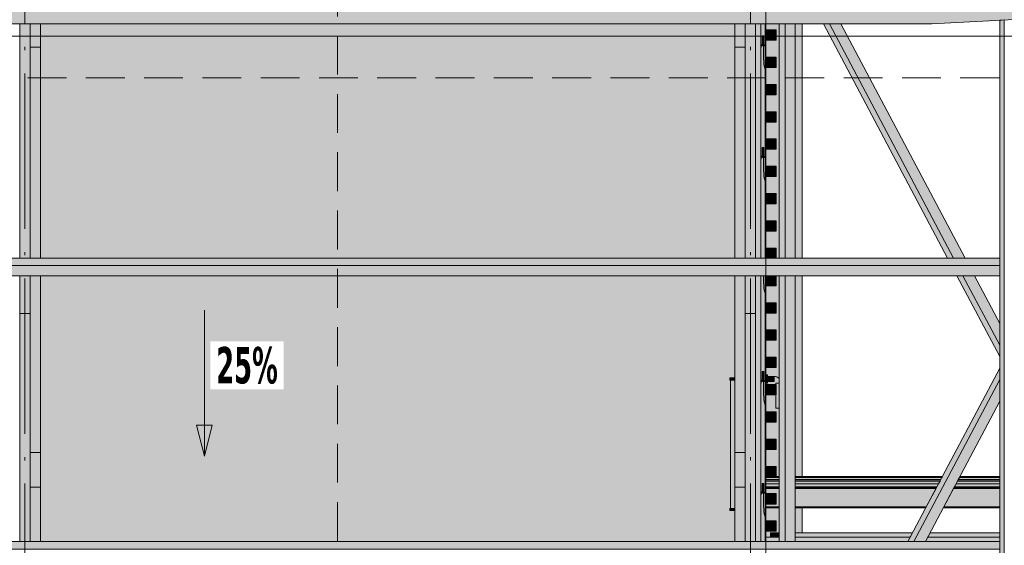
# Model space of a CAD drawing. Header units: millimetres. Extents: x 0 to 1517, y -116 to 725.
# Tile 109 of 256: x 1039 to 1103, y 54 to 88. Entities that reach past the tile are written whole.
import ezdxf

# ---------------------------------------------------------------- set-up
doc = ezdxf.new("R2010")
doc.units = ezdxf.units.MM
doc.linetypes.add('CADWORK_12', pattern=[3.75, 2.5, -1.25])
doc.linetypes.add('CADWORK_5', pattern=[13.2, 10, -1.5, 0.2, -1.5])
doc.layers.add('Ech.1_75', color=7, linetype='Continuous')
doc.styles.add('tahoma-b', font='txt', dxfattribs={"height": 1})

# ---------------------------------------------------------------- blocks, each defined once
blk = doc.blocks.new('cw-line-extremity2')
at = {"linetype": 'Continuous', "lineweight": 0}
blk.add_hatch(color=0, dxfattribs=at).paths.add_polyline_path([(0, 0), (2, 0.5), (2, -0.5)])
at = {"color": 0, "linetype": 'Continuous', "lineweight": -2}
for p, q in [((0, 0), (2, 0.5)), ((2, -0.5), (0, 0)), ((2, 0.5), (2, -0.5))]:
    blk.add_line(p, q, dxfattribs=at)

msp = doc.modelspace()

# ---------------------------------------------------------------- hatches: boundary and pattern name
at = {"layer": 'Ech.1_75', "linetype": 'Continuous', "lineweight": 5, "true_color": 0xf7e0b3, "transparency": 33554687}
for points in [[(981.404, 87.785), (1098.031, 87.785), (1103.364, 88.058), (1103.364, 89.153), (976.071, 89.153), (976.071, 88.058), (981.404, 87.785)], [(1102.404, -16.012), (1102.698, -16.012), (1102.698, 88.024), (1102.404, 88.009), (1102.404, -16.012)], [(1087.658, 54.735), (1088.221, 54.735), (1088.221, 55.019), (1087.658, 55.019), (1087.658, 54.735)], [(1096.795, 55.019), (1089.255, 55.019), (1089.255, 54.735), (1096.644, 54.735), (1096.795, 55.019)], [(1097.769, 54.735), (1102.404, 54.735), (1102.404, 55.019), (1097.92, 55.019), (1097.769, 54.735)]]:
    msp.add_hatch(color=254, dxfattribs=at).paths.add_polyline_path(points)
at = {"layer": 'Ech.1_75', "linetype": 'Continuous', "lineweight": 5, "true_color": 0xd4c4b3, "transparency": 33554687}
for points in [[(1039.364, 72.701), (1040.031, 72.701), (1040.031, 87.785), (1039.364, 87.785), (1039.364, 72.701)], [(1040.698, 87.785), (1040.031, 87.785), (1040.031, 86.269), (1040.698, 86.269), (1040.698, 87.785)], [(1086.031, 87.785), (1085.364, 87.785), (1085.364, 86.269), (1086.031, 86.269), (1086.031, 87.785)], [(1086.698, 87.785), (1086.031, 87.785), (1086.031, 72.701), (1086.698, 72.701), (1086.698, 87.785)], [(1087.031, 87.785), (1086.698, 87.785), (1086.698, 72.701), (1087.031, 72.701), (1087.031, 87.785)], [(1087.364, 87.785), (1087.324, 87.785), (1087.324, 72.701), (1087.364, 72.701), (1087.364, 87.785)], [(1086.698, 54.463), (1087.031, 54.463), (1087.031, 71.569), (1086.698, 71.569), (1086.698, 54.463)], [(1087.364, 71.569), (1087.324, 71.569), (1087.324, 54.463), (1087.364, 54.463), (1087.364, 71.569)], [(1039.364, 54.463), (1040.031, 54.463), (1040.031, 69.144), (1039.364, 69.144), (1039.364, 54.463)], [(1086.031, 54.463), (1086.698, 54.463), (1086.698, 69.144), (1086.031, 69.144), (1086.031, 54.463)], [(1040.698, 57.958), (1040.031, 57.958), (1040.031, 54.463), (1040.698, 54.463), (1040.698, 57.958)], [(1085.364, 54.463), (1086.031, 54.463), (1086.031, 57.958), (1085.364, 57.958), (1085.364, 54.463)]]:
    msp.add_hatch(color=9, dxfattribs=at).paths.add_polyline_path(points)
at = {"layer": 'Ech.1_75', "linetype": 'Continuous', "lineweight": 5, "true_color": 0xf3f3f3, "transparency": 33554687}
for points in [[(1040.698, 72.701), (1085.364, 72.701), (1085.364, 87.785), (1040.698, 87.785), (1040.698, 72.701)], [(1088.031, 72.701), (1088.221, 72.701), (1088.221, 87.785), (1087.364, 87.785), (1087.364, 87.388), (1088.031, 87.388), (1088.031, 86.722), (1087.364, 86.722), (1087.364, 85.633), (1088.031, 85.633), (1088.031, 84.966), (1087.364, 84.966), (1087.364, 83.877), (1088.031, 83.877), (1088.031, 83.211), (1087.364, 83.211), (1087.364, 82.122), (1088.031, 82.122), (1088.031, 81.455), (1087.364, 81.455), (1087.364, 80.366), (1088.031, 80.366), (1088.031, 79.7), (1087.364, 79.7), (1087.364, 78.611), (1088.031, 78.611), (1088.031, 77.944), (1087.364, 77.944), (1087.364, 76.855), (1088.031, 76.855), (1088.031, 76.188), (1087.364, 76.188), (1087.364, 75.1), (1088.031, 75.1), (1088.031, 74.433), (1087.364, 74.433), (1087.364, 73.344), (1088.031, 73.344), (1088.031, 72.701)], [(1089.698, 87.785), (1089.255, 87.785), (1089.255, 72.701), (1089.698, 72.701), (1089.698, 87.785)], [(1085.364, 56.455), (1085.046, 56.455), (1085.046, 56.588), (1085.079, 56.588), (1085.079, 64.855), (1085.046, 64.855), (1085.046, 64.988), (1085.364, 64.988), (1085.364, 71.569), (1040.698, 71.569), (1040.698, 54.463), (1085.364, 54.463), (1085.364, 56.455)], [(1087.364, 65.188), (1087.471, 65.188), (1087.471, 65.088), (1087.898, 65.088), (1087.898, 64.755), (1087.471, 64.755), (1087.471, 64.655), (1087.364, 64.655), (1087.364, 64.566), (1087.998, 64.566), (1087.998, 64.655), (1088.221, 64.655), (1088.221, 71.569), (1088.031, 71.569), (1088.031, 70.922), (1087.364, 70.922), (1087.364, 69.833), (1088.031, 69.833), (1088.031, 69.166), (1087.364, 69.166), (1087.364, 68.077), (1088.031, 68.077), (1088.031, 67.411), (1087.364, 67.411), (1087.364, 66.322), (1088.031, 66.322), (1088.031, 65.655), (1087.364, 65.655), (1087.364, 65.188)], [(1089.698, 71.569), (1089.255, 71.569), (1089.255, 58.655), (1089.698, 58.655), (1089.698, 71.569)], [(1088.031, 58.655), (1088.221, 58.655), (1088.221, 63.042), (1087.998, 63.042), (1087.998, 63.9), (1087.364, 63.9), (1087.364, 62.811), (1088.031, 62.811), (1088.031, 62.144), (1087.364, 62.144), (1087.364, 61.055), (1088.031, 61.055), (1088.031, 60.388), (1087.364, 60.388), (1087.364, 59.3), (1088.031, 59.3), (1088.031, 58.655)], [(1087.364, 54.735), (1087.658, 54.735), (1087.658, 55.019), (1088.221, 55.019), (1088.221, 56.628), (1087.364, 56.628), (1087.364, 55.788), (1088.031, 55.788), (1088.031, 55.122), (1087.364, 55.122), (1087.364, 54.735)], [(1089.698, 56.628), (1089.255, 56.628), (1089.255, 55.019), (1089.698, 55.019), (1089.698, 56.628)]]:
    msp.add_hatch(color=7, dxfattribs=at).paths.add_polyline_path(points)
at = {"layer": 'Ech.1_75', "linetype": 'Continuous', "lineweight": 5, "true_color": 0xeae1d7, "transparency": 33554687}
for points in [[(1087.131, 87.008), (1087.224, 87.008), (1087.224, 86.368), (1087.284, 86.368), (1087.324, 86.528), (1087.324, 87.785), (1087.031, 87.785), (1087.031, 86.528), (1087.071, 86.368), (1087.131, 86.368), (1087.131, 87.008)], [(1087.131, 79.808), (1087.224, 79.808), (1087.224, 79.168), (1087.284, 79.168), (1087.324, 79.328), (1087.324, 84.821), (1087.288, 84.918), (1087.259, 85.044), (1087.236, 85.192), (1087.222, 85.357), (1087.218, 85.507), (1087.218, 85.529), (1087.218, 86.955), (1087.138, 86.955), (1087.138, 86.368), (1087.071, 86.368), (1087.031, 86.208), (1087.031, 79.328), (1087.071, 79.168), (1087.131, 79.168), (1087.131, 79.808)], [(1087.138, 87.008), (1087.131, 87.008), (1087.131, 86.368), (1087.138, 86.368), (1087.138, 87.008)], [(1087.218, 87.008), (1087.138, 87.008), (1087.138, 86.955), (1087.218, 86.955), (1087.218, 87.008)], [(1087.284, 86.368), (1087.224, 86.368), (1087.224, 87.008), (1087.218, 87.008), (1087.218, 85.529), (1087.218, 85.507), (1087.222, 85.357), (1087.236, 85.192), (1087.259, 85.044), (1087.288, 84.918), (1087.324, 84.821), (1087.324, 86.528), (1087.284, 86.368)], [(1087.071, 86.368), (1087.031, 86.528), (1087.031, 86.208), (1087.071, 86.368)], [(1087.138, 79.808), (1087.131, 79.808), (1087.131, 79.168), (1087.138, 79.168), (1087.138, 79.808)], [(1087.218, 79.808), (1087.138, 79.808), (1087.138, 79.755), (1087.218, 79.755), (1087.218, 79.808)], [(1087.284, 79.168), (1087.224, 79.168), (1087.224, 79.808), (1087.218, 79.808), (1087.218, 78.329), (1087.218, 78.307), (1087.222, 78.157), (1087.236, 77.992), (1087.259, 77.844), (1087.288, 77.718), (1087.324, 77.621), (1087.324, 79.328), (1087.284, 79.168)], [(1087.031, 72.701), (1087.324, 72.701), (1087.324, 77.621), (1087.288, 77.718), (1087.259, 77.844), (1087.236, 77.992), (1087.222, 78.157), (1087.218, 78.307), (1087.218, 78.329), (1087.218, 79.755), (1087.138, 79.755), (1087.138, 79.168), (1087.071, 79.168), (1087.031, 79.008), (1087.031, 72.701)], [(1087.033, 79.322), (1087.031, 79.322), (1087.031, 79.008), (1087.071, 79.168), (1087.033, 79.322)], [(1087.131, 65.408), (1087.224, 65.408), (1087.224, 64.768), (1087.284, 64.768), (1087.324, 64.928), (1087.324, 70.421), (1087.288, 70.518), (1087.259, 70.644), (1087.236, 70.792), (1087.222, 70.957), (1087.218, 71.107), (1087.218, 71.129), (1087.218, 71.569), (1087.031, 71.569), (1087.031, 64.928), (1087.071, 64.768), (1087.131, 64.768), (1087.131, 65.408)], [(1087.324, 71.569), (1087.218, 71.569), (1087.218, 71.129), (1087.218, 71.107), (1087.222, 70.957), (1087.236, 70.792), (1087.259, 70.644), (1087.288, 70.518), (1087.324, 70.421), (1087.324, 71.569)], [(1087.131, 58.208), (1087.224, 58.208), (1087.224, 57.568), (1087.284, 57.568), (1087.324, 57.728), (1087.324, 63.221), (1087.288, 63.318), (1087.259, 63.444), (1087.236, 63.592), (1087.222, 63.757), (1087.218, 63.907), (1087.218, 63.929), (1087.218, 65.355), (1087.138, 65.355), (1087.138, 64.768), (1087.071, 64.768), (1087.031, 64.608), (1087.031, 57.728), (1087.071, 57.568), (1087.131, 57.568), (1087.131, 58.208)], [(1087.138, 65.408), (1087.131, 65.408), (1087.131, 64.768), (1087.138, 64.768), (1087.138, 65.408)], [(1087.218, 65.408), (1087.138, 65.408), (1087.138, 65.355), (1087.218, 65.355), (1087.218, 65.408)], [(1087.284, 64.768), (1087.224, 64.768), (1087.224, 65.408), (1087.218, 65.408), (1087.218, 63.929), (1087.218, 63.907), (1087.222, 63.757), (1087.236, 63.592), (1087.259, 63.444), (1087.288, 63.318), (1087.324, 63.221), (1087.324, 64.928), (1087.284, 64.768)], [(1087.071, 64.768), (1087.031, 64.928), (1087.031, 64.608), (1087.071, 64.768)], [(1087.031, 54.463), (1087.324, 54.463), (1087.324, 56.021), (1087.288, 56.118), (1087.259, 56.244), (1087.236, 56.392), (1087.222, 56.557), (1087.218, 56.707), (1087.218, 56.729), (1087.218, 58.155), (1087.138, 58.155), (1087.138, 57.568), (1087.071, 57.568), (1087.031, 57.408), (1087.031, 54.463)], [(1087.071, 57.568), (1087.031, 57.728), (1087.031, 57.408), (1087.071, 57.568)], [(1087.138, 58.208), (1087.131, 58.208), (1087.131, 57.568), (1087.138, 57.568), (1087.138, 58.208)], [(1087.218, 58.208), (1087.138, 58.208), (1087.138, 58.155), (1087.218, 58.155), (1087.218, 58.208)], [(1087.284, 57.568), (1087.224, 57.568), (1087.224, 58.208), (1087.218, 58.208), (1087.218, 56.729), (1087.218, 56.707), (1087.222, 56.557), (1087.236, 56.392), (1087.259, 56.244), (1087.288, 56.118), (1087.324, 56.021), (1087.324, 57.728), (1087.284, 57.568)]]:
    msp.add_hatch(color=254, dxfattribs=at).paths.add_polyline_path(points)
at = {"layer": 'Ech.1_75', "linetype": 'Continuous', "lineweight": 5, "true_color": 0xe0d1b3, "transparency": 33554687}
for points in [[(1088.608, 87.785), (1088.221, 87.785), (1088.221, 72.701), (1088.608, 72.701), (1088.608, 87.785)], [(1088.608, 72.701), (1089.255, 72.701), (1089.255, 87.785), (1088.608, 87.785), (1088.608, 72.701)], [(1102.404, 72.701), (976.364, 72.701), (976.364, 72.216), (1102.404, 72.216), (1102.404, 72.701)], [(1102.404, 72.216), (976.364, 72.216), (976.364, 71.569), (1102.404, 71.569), (1102.404, 72.216)], [(1088.608, 71.569), (1088.221, 71.569), (1088.221, 54.463), (1088.608, 54.463), (1088.608, 71.569)], [(1088.608, 54.463), (1089.255, 54.463), (1089.255, 71.569), (1088.608, 71.569), (1088.608, 54.463)], [(1088.221, 54.735), (1087.364, 54.735), (1087.364, 54.463), (1088.221, 54.463), (1088.221, 54.735)], [(1096.644, 54.735), (1089.255, 54.735), (1089.255, 54.463), (1096.5, 54.463), (1096.644, 54.735)], [(1102.404, 54.735), (1097.769, 54.735), (1097.625, 54.463), (1102.404, 54.463), (1102.404, 54.735)], [(1102.404, 54.463), (976.364, 54.463), (976.364, 53.977), (1102.404, 53.977), (1102.404, 54.463)]]:
    msp.add_hatch(color=254, dxfattribs=at).paths.add_polyline_path(points)
at = {"layer": 'Ech.1_75', "linetype": 'Continuous', "lineweight": 5, "true_color": 0xe0d9d1, "transparency": 33554687}
for points in [[(1099.049, 72.701), (1099.437, 72.701), (1091.45, 87.785), (1091.062, 87.785), (1099.049, 72.701)], [(1092.187, 87.785), (1091.45, 87.785), (1099.437, 72.701), (1100.173, 72.701), (1092.187, 87.785)], [(1040.698, 86.269), (1040.031, 86.269), (1040.031, 72.701), (1040.698, 72.701), (1040.698, 86.269)], [(1085.364, 72.701), (1086.031, 72.701), (1086.031, 86.269), (1085.364, 86.269), (1085.364, 72.701)], [(1040.698, 71.569), (1040.031, 71.569), (1040.031, 60.191), (1040.698, 60.191), (1040.698, 71.569)], [(1085.364, 60.191), (1086.031, 60.191), (1086.031, 71.569), (1085.364, 71.569), (1085.364, 60.191)], [(1100.036, 71.569), (1099.648, 71.569), (1102.404, 66.364), (1102.404, 67.096), (1100.036, 71.569)], [(1100.773, 71.569), (1100.036, 71.569), (1102.404, 67.096), (1102.404, 68.488), (1100.773, 71.569)], [(1096.5, 54.463), (1096.888, 54.463), (1102.404, 64.88), (1102.404, 65.613), (1096.5, 54.463)], [(1096.888, 54.463), (1097.625, 54.463), (1102.404, 63.489), (1102.404, 64.88), (1096.888, 54.463)], [(1040.031, 57.958), (1040.698, 57.958), (1040.698, 60.191), (1040.031, 60.191), (1040.031, 57.958)], [(1085.364, 57.958), (1086.031, 57.958), (1086.031, 60.191), (1085.364, 60.191), (1085.364, 57.958)]]:
    msp.add_hatch(color=254, dxfattribs=at).paths.add_polyline_path(points)
at = {"layer": 'Ech.1_75', "linetype": 'Continuous', "lineweight": 5, "true_color": 0xeaddd7, "transparency": 33554687}
for points in [[(1088.031, 87.388), (1087.364, 87.388), (1087.364, 86.722), (1088.031, 86.722), (1088.031, 87.388)], [(1088.031, 85.633), (1087.364, 85.633), (1087.364, 84.966), (1088.031, 84.966), (1088.031, 85.633)], [(1088.031, 83.877), (1087.364, 83.877), (1087.364, 83.211), (1088.031, 83.211), (1088.031, 83.877)], [(1088.031, 82.122), (1087.364, 82.122), (1087.364, 81.455), (1088.031, 81.455), (1088.031, 82.122)], [(1088.031, 80.366), (1087.364, 80.366), (1087.364, 79.7), (1088.031, 79.7), (1088.031, 80.366)], [(1088.031, 78.611), (1087.364, 78.611), (1087.364, 77.944), (1088.031, 77.944), (1088.031, 78.611)], [(1088.031, 76.855), (1087.364, 76.855), (1087.364, 76.188), (1088.031, 76.188), (1088.031, 76.855)], [(1088.031, 75.1), (1087.364, 75.1), (1087.364, 74.433), (1088.031, 74.433), (1088.031, 75.1)], [(1087.364, 72.701), (1088.031, 72.701), (1088.031, 73.344), (1087.364, 73.344), (1087.364, 72.701)], [(1088.031, 71.569), (1087.364, 71.569), (1087.364, 70.922), (1088.031, 70.922), (1088.031, 71.569)], [(1087.364, 69.166), (1088.031, 69.166), (1088.031, 69.833), (1087.364, 69.833), (1087.364, 69.166)], [(1088.031, 68.077), (1087.364, 68.077), (1087.364, 67.411), (1088.031, 67.411), (1088.031, 68.077)], [(1087.364, 65.655), (1088.031, 65.655), (1088.031, 66.322), (1087.364, 66.322), (1087.364, 65.655)], [(1087.364, 63.9), (1088.031, 63.9), (1088.031, 64.566), (1087.364, 64.566), (1087.364, 63.9)], [(1088.031, 62.811), (1087.364, 62.811), (1087.364, 62.144), (1088.031, 62.144), (1088.031, 62.811)], [(1087.364, 60.388), (1088.031, 60.388), (1088.031, 61.055), (1087.364, 61.055), (1087.364, 60.388)], [(1087.364, 58.633), (1088.031, 58.633), (1088.031, 59.3), (1087.364, 59.3), (1087.364, 58.633)], [(1087.364, 56.877), (1088.031, 56.877), (1088.031, 57.544), (1087.364, 57.544), (1087.364, 56.877)], [(1087.364, 55.122), (1088.031, 55.122), (1088.031, 55.788), (1087.364, 55.788), (1087.364, 55.122)]]:
    msp.add_hatch(color=254, dxfattribs=at).paths.add_polyline_path(points)
at = {"layer": 'Ech.1_75', "linetype": 'Continuous', "lineweight": 5, "true_color": 0xf7d1b3, "transparency": 33554687}
for points in [[(1039.364, 69.144), (1040.031, 69.144), (1040.031, 71.569), (1039.364, 71.569), (1039.364, 69.144)], [(1086.031, 69.144), (1086.698, 69.144), (1086.698, 71.569), (1086.031, 71.569), (1086.031, 69.144)]]:
    msp.add_hatch(color=254, dxfattribs=at).paths.add_polyline_path(points)
at = {"layer": 'Ech.1_75', "linetype": 'Continuous', "lineweight": 5, "true_color": 0xc7c7c7, "transparency": 33554687}
for points in [[(1085.192, 64.988), (1085.046, 64.988), (1085.046, 64.855), (1085.192, 64.855), (1085.192, 64.988)], [(1085.079, 56.588), (1085.364, 56.588), (1085.364, 64.855), (1085.079, 64.855), (1085.079, 56.588)], [(1085.192, 64.855), (1085.364, 64.855), (1085.364, 64.988), (1085.192, 64.988), (1085.192, 64.855)], [(1087.471, 65.188), (1087.364, 65.188), (1087.364, 65.029), (1087.471, 65.029), (1087.471, 65.188)], [(1087.471, 65.029), (1087.364, 65.029), (1087.364, 64.815), (1087.471, 64.815), (1087.471, 65.029)], [(1087.471, 64.815), (1087.364, 64.815), (1087.364, 64.655), (1087.471, 64.655), (1087.471, 64.815)], [(1087.898, 65.088), (1087.471, 65.088), (1087.471, 64.755), (1087.898, 64.755), (1087.898, 65.088)], [(1088.031, 63.9), (1087.998, 63.9), (1087.998, 63.042), (1088.221, 63.042), (1088.221, 64.655), (1087.998, 64.655), (1087.998, 64.566), (1088.031, 64.566), (1088.031, 63.9)], [(1085.192, 56.588), (1085.046, 56.588), (1085.046, 56.455), (1085.192, 56.455), (1085.192, 56.588)], [(1085.192, 56.455), (1085.364, 56.455), (1085.364, 56.588), (1085.192, 56.588), (1085.192, 56.455)]]:
    msp.add_hatch(color=9, dxfattribs=at).paths.add_polyline_path(points)
at = {"layer": 'Ech.1_75', "linetype": 'Continuous', "lineweight": 5, "true_color": 0xd7d7ea, "transparency": 33554687}
for points in [[(1087.364, 58.588), (1088.221, 58.588), (1088.221, 58.655), (1088.031, 58.655), (1088.031, 58.633), (1087.364, 58.633), (1087.364, 58.588)], [(1088.221, 58.588), (1087.364, 58.588), (1087.364, 58.446), (1088.221, 58.446), (1088.221, 58.588)], [(1088.221, 58.446), (1087.364, 58.446), (1087.364, 58.379), (1088.221, 58.379), (1088.221, 58.446)], [(1087.364, 58.357), (1088.221, 58.357), (1088.221, 58.379), (1087.364, 58.379), (1087.364, 58.357)], [(1088.221, 58.357), (1087.364, 58.357), (1087.364, 58.185), (1088.221, 58.185), (1088.221, 58.357)], [(1098.72, 58.655), (1089.255, 58.655), (1089.255, 58.588), (1098.685, 58.588), (1098.72, 58.655)], [(1098.685, 58.588), (1089.255, 58.588), (1089.255, 58.446), (1098.609, 58.446), (1098.685, 58.588)], [(1098.609, 58.446), (1089.255, 58.446), (1089.255, 58.379), (1098.574, 58.379), (1098.609, 58.446)], [(1089.255, 58.357), (1098.562, 58.357), (1098.574, 58.379), (1089.255, 58.379), (1089.255, 58.357)], [(1098.562, 58.357), (1089.255, 58.357), (1089.255, 58.185), (1098.471, 58.185), (1098.562, 58.357)], [(1102.404, 58.357), (1099.687, 58.357), (1099.596, 58.185), (1102.404, 58.185), (1102.404, 58.357)], [(1099.687, 58.357), (1102.404, 58.357), (1102.404, 58.379), (1099.699, 58.379), (1099.687, 58.357)], [(1102.404, 58.446), (1099.734, 58.446), (1099.699, 58.379), (1102.404, 58.379), (1102.404, 58.446)], [(1099.734, 58.446), (1102.404, 58.446), (1102.404, 58.588), (1099.81, 58.588), (1099.734, 58.446)], [(1099.81, 58.588), (1102.404, 58.588), (1102.404, 58.655), (1099.845, 58.655), (1099.81, 58.588)], [(1088.221, 58.185), (1087.364, 58.185), (1087.364, 57.987), (1088.221, 57.987), (1088.221, 58.185)], [(1088.221, 57.987), (1087.364, 57.987), (1087.364, 57.922), (1088.221, 57.922), (1088.221, 57.987)], [(1087.364, 57.868), (1088.221, 57.868), (1088.221, 57.922), (1087.364, 57.922), (1087.364, 57.868)], [(1088.221, 57.868), (1087.364, 57.868), (1087.364, 57.544), (1088.031, 57.544), (1088.031, 56.877), (1087.364, 56.877), (1087.364, 56.695), (1088.221, 56.695), (1088.221, 57.868)], [(1098.471, 58.185), (1089.255, 58.185), (1089.255, 57.987), (1098.366, 57.987), (1098.471, 58.185)], [(1098.366, 57.987), (1089.255, 57.987), (1089.255, 57.922), (1098.332, 57.922), (1098.366, 57.987)], [(1089.255, 57.868), (1098.304, 57.868), (1098.332, 57.922), (1089.255, 57.922), (1089.255, 57.868)], [(1089.255, 56.695), (1097.682, 56.695), (1098.304, 57.868), (1089.255, 57.868), (1089.255, 56.695)], [(1102.404, 57.868), (1099.428, 57.868), (1098.807, 56.695), (1102.404, 56.695), (1102.404, 57.868)], [(1099.428, 57.868), (1102.404, 57.868), (1102.404, 57.922), (1099.457, 57.922), (1099.428, 57.868)], [(1099.457, 57.922), (1102.404, 57.922), (1102.404, 57.987), (1099.491, 57.987), (1099.457, 57.922)], [(1099.491, 57.987), (1102.404, 57.987), (1102.404, 58.185), (1099.596, 58.185), (1099.491, 57.987)], [(1088.221, 56.695), (1087.364, 56.695), (1087.364, 56.642), (1088.221, 56.642), (1088.221, 56.695)], [(1087.364, 56.628), (1088.221, 56.628), (1088.221, 56.642), (1087.364, 56.642), (1087.364, 56.628)], [(1097.682, 56.695), (1089.255, 56.695), (1089.255, 56.642), (1097.654, 56.642), (1097.682, 56.695)], [(1097.654, 56.642), (1089.255, 56.642), (1089.255, 56.628), (1097.647, 56.628), (1097.654, 56.642)], [(1098.772, 56.628), (1102.404, 56.628), (1102.404, 56.642), (1098.779, 56.642), (1098.772, 56.628)], [(1102.404, 56.695), (1098.807, 56.695), (1098.779, 56.642), (1102.404, 56.642), (1102.404, 56.695)]]:
    msp.add_hatch(color=254, dxfattribs=at).paths.add_polyline_path(points)

# ---------------------------------------------------------------- linework, layer by layer
at = {"layer": 'Ech.1_75', "color": 7, "linetype": 'Continuous', "lineweight": 5}
msp.add_line((1051.244, 69.358), (1051.244, 59.959), dxfattribs=at)
at = {"layer": 'Ech.1_75', "color": 7, "linetype": 'CADWORK_5', "lineweight": 5}
for points in [[(1039.698, -97.012), (1039.698, 215.655)], [(1086.364, -97.012), (1086.364, 215.655)]]:
    msp.add_lwpolyline(points, dxfattribs=at)
at = {"layer": 'Ech.1_75', "color": 190, "linetype": 'CADWORK_12', "lineweight": 5}
for points in [[(1059.799, -102.993), (1059.799, 198.735)], [(961.117, 84.31), (1236.672, 84.31)]]:
    msp.add_lwpolyline(points, dxfattribs=at)
at = {"layer": 'Ech.1_75', "color": 5, "linetype": 'CADWORK_12', "lineweight": 5}
for points in [[(1103.364, 86.988), (1103.364, 169.988), (975.698, 169.988), (975.698, 86.988), (1103.364, 86.988)], [(1120.698, 160.322), (1087.364, 160.322), (1087.364, 26.988), (1120.698, 26.988), (1120.698, 160.322)], [(975.698, 86.988), (975.698, -89.345), (1103.364, -89.345), (1103.364, 86.988), (975.698, 86.988)]]:
    msp.add_lwpolyline(points, close=True, dxfattribs=at)
at = {"layer": 'Ech.1_75', "color": 7, "linetype": 'Continuous', "lineweight": 5}
for points in [[(981.404, 87.785), (1098.031, 87.785), (1103.364, 88.058), (1103.364, 89.153), (976.071, 89.153), (976.071, 88.058), (981.404, 87.785)], [(1039.364, 72.701), (1040.031, 72.701), (1040.031, 87.785), (1039.364, 87.785), (1039.364, 72.701)], [(1040.698, 87.785), (1040.031, 87.785), (1040.031, 86.269), (1040.698, 86.269), (1040.698, 87.785)], [(1040.698, 72.701), (1085.364, 72.701), (1085.364, 87.785), (1040.698, 87.785), (1040.698, 72.701)], [(1086.031, 87.785), (1085.364, 87.785), (1085.364, 86.269), (1086.031, 86.269), (1086.031, 87.785)], [(1086.698, 87.785), (1086.031, 87.785), (1086.031, 72.701), (1086.698, 72.701), (1086.698, 87.785)], [(1087.031, 87.785), (1086.698, 87.785), (1086.698, 72.701), (1087.031, 72.701), (1087.031, 87.785)], [(1087.131, 87.008), (1087.224, 87.008), (1087.224, 86.368), (1087.284, 86.368), (1087.324, 86.528), (1087.324, 87.785), (1087.031, 87.785), (1087.031, 86.528), (1087.071, 86.368), (1087.131, 86.368), (1087.131, 87.008)], [(1087.364, 87.785), (1087.324, 87.785), (1087.324, 72.701), (1087.364, 72.701), (1087.364, 87.785)], [(1088.031, 72.701), (1088.221, 72.701), (1088.221, 87.785), (1087.364, 87.785), (1087.364, 87.388), (1088.031, 87.388), (1088.031, 86.722), (1087.364, 86.722), (1087.364, 85.633), (1088.031, 85.633), (1088.031, 84.966), (1087.364, 84.966), (1087.364, 83.877), (1088.031, 83.877), (1088.031, 83.211), (1087.364, 83.211), (1087.364, 82.122), (1088.031, 82.122), (1088.031, 81.455), (1087.364, 81.455), (1087.364, 80.366), (1088.031, 80.366), (1088.031, 79.7), (1087.364, 79.7), (1087.364, 78.611), (1088.031, 78.611), (1088.031, 77.944), (1087.364, 77.944), (1087.364, 76.855), (1088.031, 76.855), (1088.031, 76.188), (1087.364, 76.188), (1087.364, 75.1), (1088.031, 75.1), (1088.031, 74.433), (1087.364, 74.433), (1087.364, 73.344), (1088.031, 73.344), (1088.031, 72.701)], [(1088.608, 87.785), (1088.221, 87.785), (1088.221, 72.701), (1088.608, 72.701), (1088.608, 87.785)], [(1088.608, 72.701), (1089.255, 72.701), (1089.255, 87.785), (1088.608, 87.785), (1088.608, 72.701)], [(1089.698, 87.785), (1089.255, 87.785), (1089.255, 72.701), (1089.698, 72.701), (1089.698, 87.785)], [(1099.049, 72.701), (1099.437, 72.701), (1091.45, 87.785), (1091.062, 87.785), (1099.049, 72.701)], [(1092.187, 87.785), (1091.45, 87.785), (1099.437, 72.701), (1100.173, 72.701), (1092.187, 87.785)], [(1102.404, -16.012), (1102.698, -16.012), (1102.698, 88.024), (1102.404, 88.009), (1102.404, -16.012)], [(1087.131, 79.808), (1087.224, 79.808), (1087.224, 79.168), (1087.284, 79.168), (1087.324, 79.328), (1087.324, 84.821), (1087.288, 84.918), (1087.259, 85.044), (1087.236, 85.192), (1087.222, 85.357), (1087.218, 85.507), (1087.218, 85.529), (1087.218, 86.955), (1087.138, 86.955), (1087.138, 86.368), (1087.071, 86.368), (1087.031, 86.208), (1087.031, 79.328), (1087.071, 79.168), (1087.131, 79.168), (1087.131, 79.808)], [(1087.138, 87.008), (1087.131, 87.008), (1087.131, 86.368), (1087.138, 86.368), (1087.138, 87.008)], [(1087.218, 87.008), (1087.138, 87.008), (1087.138, 86.955), (1087.218, 86.955), (1087.218, 87.008)], [(1087.284, 86.368), (1087.224, 86.368), (1087.224, 87.008), (1087.218, 87.008), (1087.218, 85.529), (1087.218, 85.507), (1087.222, 85.357), (1087.236, 85.192), (1087.259, 85.044), (1087.288, 84.918), (1087.324, 84.821), (1087.324, 86.528), (1087.284, 86.368)], [(1088.031, 87.388), (1087.364, 87.388), (1087.364, 86.722), (1088.031, 86.722), (1088.031, 87.388)], [(1040.698, 86.269), (1040.031, 86.269), (1040.031, 72.701), (1040.698, 72.701), (1040.698, 86.269)], [(1085.364, 72.701), (1086.031, 72.701), (1086.031, 86.269), (1085.364, 86.269), (1085.364, 72.701)], [(1087.071, 86.368), (1087.031, 86.528), (1087.031, 86.208), (1087.071, 86.368)], [(1088.031, 85.633), (1087.364, 85.633), (1087.364, 84.966), (1088.031, 84.966), (1088.031, 85.633)], [(1088.031, 83.877), (1087.364, 83.877), (1087.364, 83.211), (1088.031, 83.211), (1088.031, 83.877)], [(1088.031, 82.122), (1087.364, 82.122), (1087.364, 81.455), (1088.031, 81.455), (1088.031, 82.122)], [(1087.138, 79.808), (1087.131, 79.808), (1087.131, 79.168), (1087.138, 79.168), (1087.138, 79.808)], [(1087.218, 79.808), (1087.138, 79.808), (1087.138, 79.755), (1087.218, 79.755), (1087.218, 79.808)], [(1087.284, 79.168), (1087.224, 79.168), (1087.224, 79.808), (1087.218, 79.808), (1087.218, 78.329), (1087.218, 78.307), (1087.222, 78.157), (1087.236, 77.992), (1087.259, 77.844), (1087.288, 77.718), (1087.324, 77.621), (1087.324, 79.328), (1087.284, 79.168)], [(1088.031, 80.366), (1087.364, 80.366), (1087.364, 79.7), (1088.031, 79.7), (1088.031, 80.366)], [(1087.031, 72.701), (1087.324, 72.701), (1087.324, 77.621), (1087.288, 77.718), (1087.259, 77.844), (1087.236, 77.992), (1087.222, 78.157), (1087.218, 78.307), (1087.218, 78.329), (1087.218, 79.755), (1087.138, 79.755), (1087.138, 79.168), (1087.071, 79.168), (1087.031, 79.008), (1087.031, 72.701)], [(1087.033, 79.322), (1087.031, 79.322), (1087.031, 79.008), (1087.071, 79.168), (1087.033, 79.322)], [(1088.031, 78.611), (1087.364, 78.611), (1087.364, 77.944), (1088.031, 77.944), (1088.031, 78.611)], [(1088.031, 76.855), (1087.364, 76.855), (1087.364, 76.188), (1088.031, 76.188), (1088.031, 76.855)], [(1088.031, 75.1), (1087.364, 75.1), (1087.364, 74.433), (1088.031, 74.433), (1088.031, 75.1)], [(1087.364, 72.701), (1088.031, 72.701), (1088.031, 73.344), (1087.364, 73.344), (1087.364, 72.701)], [(1102.404, 72.701), (976.364, 72.701), (976.364, 72.216), (1102.404, 72.216), (1102.404, 72.701)], [(1102.404, 72.216), (976.364, 72.216), (976.364, 71.569), (1102.404, 71.569), (1102.404, 72.216)], [(1039.364, 69.144), (1040.031, 69.144), (1040.031, 71.569), (1039.364, 71.569), (1039.364, 69.144)], [(1040.698, 71.569), (1040.031, 71.569), (1040.031, 60.191), (1040.698, 60.191), (1040.698, 71.569)], [(1085.364, 56.455), (1085.046, 56.455), (1085.046, 56.588), (1085.079, 56.588), (1085.079, 64.855), (1085.046, 64.855), (1085.046, 64.988), (1085.364, 64.988), (1085.364, 71.569), (1040.698, 71.569), (1040.698, 54.463), (1085.364, 54.463), (1085.364, 56.455)], [(1085.364, 60.191), (1086.031, 60.191), (1086.031, 71.569), (1085.364, 71.569), (1085.364, 60.191)], [(1086.031, 69.144), (1086.698, 69.144), (1086.698, 71.569), (1086.031, 71.569), (1086.031, 69.144)], [(1086.698, 54.463), (1087.031, 54.463), (1087.031, 71.569), (1086.698, 71.569), (1086.698, 54.463)], [(1087.131, 65.408), (1087.224, 65.408), (1087.224, 64.768), (1087.284, 64.768), (1087.324, 64.928), (1087.324, 70.421), (1087.288, 70.518), (1087.259, 70.644), (1087.236, 70.792), (1087.222, 70.957), (1087.218, 71.107), (1087.218, 71.129), (1087.218, 71.569), (1087.031, 71.569), (1087.031, 64.928), (1087.071, 64.768), (1087.131, 64.768), (1087.131, 65.408)], [(1087.324, 71.569), (1087.218, 71.569), (1087.218, 71.129), (1087.218, 71.107), (1087.222, 70.957), (1087.236, 70.792), (1087.259, 70.644), (1087.288, 70.518), (1087.324, 70.421), (1087.324, 71.569)], [(1087.364, 71.569), (1087.324, 71.569), (1087.324, 54.463), (1087.364, 54.463), (1087.364, 71.569)], [(1087.364, 65.188), (1087.471, 65.188), (1087.471, 65.088), (1087.898, 65.088), (1087.898, 64.755), (1087.471, 64.755), (1087.471, 64.655), (1087.364, 64.655), (1087.364, 64.566), (1087.998, 64.566), (1087.998, 64.655), (1088.221, 64.655), (1088.221, 71.569), (1088.031, 71.569), (1088.031, 70.922), (1087.364, 70.922), (1087.364, 69.833), (1088.031, 69.833), (1088.031, 69.166), (1087.364, 69.166), (1087.364, 68.077), (1088.031, 68.077), (1088.031, 67.411), (1087.364, 67.411), (1087.364, 66.322), (1088.031, 66.322), (1088.031, 65.655), (1087.364, 65.655), (1087.364, 65.188)], [(1088.031, 71.569), (1087.364, 71.569), (1087.364, 70.922), (1088.031, 70.922), (1088.031, 71.569)], [(1088.608, 71.569), (1088.221, 71.569), (1088.221, 54.463), (1088.608, 54.463), (1088.608, 71.569)], [(1088.608, 54.463), (1089.255, 54.463), (1089.255, 71.569), (1088.608, 71.569), (1088.608, 54.463)], [(1089.698, 71.569), (1089.255, 71.569), (1089.255, 58.655), (1089.698, 58.655), (1089.698, 71.569)], [(1100.036, 71.569), (1099.648, 71.569), (1102.404, 66.364), (1102.404, 67.096), (1100.036, 71.569)], [(1100.773, 71.569), (1100.036, 71.569), (1102.404, 67.096), (1102.404, 68.488), (1100.773, 71.569)], [(1087.364, 69.166), (1088.031, 69.166), (1088.031, 69.833), (1087.364, 69.833), (1087.364, 69.166)], [(1039.364, 54.463), (1040.031, 54.463), (1040.031, 69.144), (1039.364, 69.144), (1039.364, 54.463)], [(1086.031, 54.463), (1086.698, 54.463), (1086.698, 69.144), (1086.031, 69.144), (1086.031, 54.463)], [(1088.031, 68.077), (1087.364, 68.077), (1087.364, 67.411), (1088.031, 67.411), (1088.031, 68.077)], [(1087.364, 65.655), (1088.031, 65.655), (1088.031, 66.322), (1087.364, 66.322), (1087.364, 65.655)], [(1087.131, 58.208), (1087.224, 58.208), (1087.224, 57.568), (1087.284, 57.568), (1087.324, 57.728), (1087.324, 63.221), (1087.288, 63.318), (1087.259, 63.444), (1087.236, 63.592), (1087.222, 63.757), (1087.218, 63.907), (1087.218, 63.929), (1087.218, 65.355), (1087.138, 65.355), (1087.138, 64.768), (1087.071, 64.768), (1087.031, 64.608), (1087.031, 57.728), (1087.071, 57.568), (1087.131, 57.568), (1087.131, 58.208)], [(1087.138, 65.408), (1087.131, 65.408), (1087.131, 64.768), (1087.138, 64.768), (1087.138, 65.408)], [(1087.218, 65.408), (1087.138, 65.408), (1087.138, 65.355), (1087.218, 65.355), (1087.218, 65.408)], [(1087.284, 64.768), (1087.224, 64.768), (1087.224, 65.408), (1087.218, 65.408), (1087.218, 63.929), (1087.218, 63.907), (1087.222, 63.757), (1087.236, 63.592), (1087.259, 63.444), (1087.288, 63.318), (1087.324, 63.221), (1087.324, 64.928), (1087.284, 64.768)], [(1096.5, 54.463), (1096.888, 54.463), (1102.404, 64.88), (1102.404, 65.613), (1096.5, 54.463)], [(1085.192, 64.988), (1085.046, 64.988), (1085.046, 64.855), (1085.192, 64.855), (1085.192, 64.988)], [(1085.079, 56.588), (1085.364, 56.588), (1085.364, 64.855), (1085.079, 64.855), (1085.079, 56.588)], [(1085.192, 64.855), (1085.364, 64.855), (1085.364, 64.988), (1085.192, 64.988), (1085.192, 64.855)], [(1087.071, 64.768), (1087.031, 64.928), (1087.031, 64.608), (1087.071, 64.768)], [(1087.471, 65.188), (1087.364, 65.188), (1087.364, 65.029), (1087.471, 65.029), (1087.471, 65.188)], [(1087.471, 65.029), (1087.364, 65.029), (1087.364, 64.815), (1087.471, 64.815), (1087.471, 65.029)], [(1087.471, 64.815), (1087.364, 64.815), (1087.364, 64.655), (1087.471, 64.655), (1087.471, 64.815)], [(1087.898, 65.088), (1087.471, 65.088), (1087.471, 64.755), (1087.898, 64.755), (1087.898, 65.088)], [(1088.031, 63.9), (1087.998, 63.9), (1087.998, 63.042), (1088.221, 63.042), (1088.221, 64.655), (1087.998, 64.655), (1087.998, 64.566), (1088.031, 64.566), (1088.031, 63.9)], [(1096.888, 54.463), (1097.625, 54.463), (1102.404, 63.489), (1102.404, 64.88), (1096.888, 54.463)], [(1087.364, 63.9), (1088.031, 63.9), (1088.031, 64.566), (1087.364, 64.566), (1087.364, 63.9)], [(1088.031, 58.655), (1088.221, 58.655), (1088.221, 63.042), (1087.998, 63.042), (1087.998, 63.9), (1087.364, 63.9), (1087.364, 62.811), (1088.031, 62.811), (1088.031, 62.144), (1087.364, 62.144), (1087.364, 61.055), (1088.031, 61.055), (1088.031, 60.388), (1087.364, 60.388), (1087.364, 59.3), (1088.031, 59.3), (1088.031, 58.655)], [(1088.031, 62.811), (1087.364, 62.811), (1087.364, 62.144), (1088.031, 62.144), (1088.031, 62.811)], [(1087.364, 60.388), (1088.031, 60.388), (1088.031, 61.055), (1087.364, 61.055), (1087.364, 60.388)], [(1040.031, 57.958), (1040.698, 57.958), (1040.698, 60.191), (1040.031, 60.191), (1040.031, 57.958)], [(1085.364, 57.958), (1086.031, 57.958), (1086.031, 60.191), (1085.364, 60.191), (1085.364, 57.958)], [(1087.364, 58.633), (1088.031, 58.633), (1088.031, 59.3), (1087.364, 59.3), (1087.364, 58.633)], [(1087.364, 58.588), (1088.221, 58.588), (1088.221, 58.655), (1088.031, 58.655), (1088.031, 58.633), (1087.364, 58.633), (1087.364, 58.588)], [(1088.221, 58.588), (1087.364, 58.588), (1087.364, 58.446), (1088.221, 58.446), (1088.221, 58.588)], [(1088.221, 58.446), (1087.364, 58.446), (1087.364, 58.379), (1088.221, 58.379), (1088.221, 58.446)], [(1087.364, 58.357), (1088.221, 58.357), (1088.221, 58.379), (1087.364, 58.379), (1087.364, 58.357)], [(1088.221, 58.357), (1087.364, 58.357), (1087.364, 58.185), (1088.221, 58.185), (1088.221, 58.357)], [(1098.72, 58.655), (1089.255, 58.655), (1089.255, 58.588), (1098.685, 58.588), (1098.72, 58.655)], [(1098.685, 58.588), (1089.255, 58.588), (1089.255, 58.446), (1098.609, 58.446), (1098.685, 58.588)], [(1098.609, 58.446), (1089.255, 58.446), (1089.255, 58.379), (1098.574, 58.379), (1098.609, 58.446)], [(1089.255, 58.357), (1098.562, 58.357), (1098.574, 58.379), (1089.255, 58.379), (1089.255, 58.357)], [(1098.562, 58.357), (1089.255, 58.357), (1089.255, 58.185), (1098.471, 58.185), (1098.562, 58.357)], [(1102.404, 58.357), (1099.687, 58.357), (1099.596, 58.185), (1102.404, 58.185), (1102.404, 58.357)], [(1099.687, 58.357), (1102.404, 58.357), (1102.404, 58.379), (1099.699, 58.379), (1099.687, 58.357)], [(1102.404, 58.446), (1099.734, 58.446), (1099.699, 58.379), (1102.404, 58.379), (1102.404, 58.446)], [(1099.734, 58.446), (1102.404, 58.446), (1102.404, 58.588), (1099.81, 58.588), (1099.734, 58.446)], [(1099.81, 58.588), (1102.404, 58.588), (1102.404, 58.655), (1099.845, 58.655), (1099.81, 58.588)], [(1040.698, 57.958), (1040.031, 57.958), (1040.031, 54.463), (1040.698, 54.463), (1040.698, 57.958)], [(1085.364, 54.463), (1086.031, 54.463), (1086.031, 57.958), (1085.364, 57.958), (1085.364, 54.463)], [(1087.031, 54.463), (1087.324, 54.463), (1087.324, 56.021), (1087.288, 56.118), (1087.259, 56.244), (1087.236, 56.392), (1087.222, 56.557), (1087.218, 56.707), (1087.218, 56.729), (1087.218, 58.155), (1087.138, 58.155), (1087.138, 57.568), (1087.071, 57.568), (1087.031, 57.408), (1087.031, 54.463)], [(1087.071, 57.568), (1087.031, 57.728), (1087.031, 57.408), (1087.071, 57.568)], [(1087.138, 58.208), (1087.131, 58.208), (1087.131, 57.568), (1087.138, 57.568), (1087.138, 58.208)], [(1087.218, 58.208), (1087.138, 58.208), (1087.138, 58.155), (1087.218, 58.155), (1087.218, 58.208)], [(1087.284, 57.568), (1087.224, 57.568), (1087.224, 58.208), (1087.218, 58.208), (1087.218, 56.729), (1087.218, 56.707), (1087.222, 56.557), (1087.236, 56.392), (1087.259, 56.244), (1087.288, 56.118), (1087.324, 56.021), (1087.324, 57.728), (1087.284, 57.568)], [(1088.221, 58.185), (1087.364, 58.185), (1087.364, 57.987), (1088.221, 57.987), (1088.221, 58.185)], [(1088.221, 57.987), (1087.364, 57.987), (1087.364, 57.922), (1088.221, 57.922), (1088.221, 57.987)], [(1087.364, 57.868), (1088.221, 57.868), (1088.221, 57.922), (1087.364, 57.922), (1087.364, 57.868)], [(1088.221, 57.868), (1087.364, 57.868), (1087.364, 57.544), (1088.031, 57.544), (1088.031, 56.877), (1087.364, 56.877), (1087.364, 56.695), (1088.221, 56.695), (1088.221, 57.868)], [(1098.471, 58.185), (1089.255, 58.185), (1089.255, 57.987), (1098.366, 57.987), (1098.471, 58.185)], [(1098.366, 57.987), (1089.255, 57.987), (1089.255, 57.922), (1098.332, 57.922), (1098.366, 57.987)], [(1089.255, 57.868), (1098.304, 57.868), (1098.332, 57.922), (1089.255, 57.922), (1089.255, 57.868)], [(1089.255, 56.695), (1097.682, 56.695), (1098.304, 57.868), (1089.255, 57.868), (1089.255, 56.695)], [(1102.404, 57.868), (1099.428, 57.868), (1098.807, 56.695), (1102.404, 56.695), (1102.404, 57.868)], [(1099.428, 57.868), (1102.404, 57.868), (1102.404, 57.922), (1099.457, 57.922), (1099.428, 57.868)], [(1099.457, 57.922), (1102.404, 57.922), (1102.404, 57.987), (1099.491, 57.987), (1099.457, 57.922)], [(1099.491, 57.987), (1102.404, 57.987), (1102.404, 58.185), (1099.596, 58.185), (1099.491, 57.987)], [(1087.364, 56.877), (1088.031, 56.877), (1088.031, 57.544), (1087.364, 57.544), (1087.364, 56.877)], [(1085.192, 56.588), (1085.046, 56.588), (1085.046, 56.455), (1085.192, 56.455), (1085.192, 56.588)], [(1085.192, 56.455), (1085.364, 56.455), (1085.364, 56.588), (1085.192, 56.588), (1085.192, 56.455)], [(1088.221, 56.695), (1087.364, 56.695), (1087.364, 56.642), (1088.221, 56.642), (1088.221, 56.695)], [(1087.364, 56.628), (1088.221, 56.628), (1088.221, 56.642), (1087.364, 56.642), (1087.364, 56.628)], [(1087.364, 54.735), (1087.658, 54.735), (1087.658, 55.019), (1088.221, 55.019), (1088.221, 56.628), (1087.364, 56.628), (1087.364, 55.788), (1088.031, 55.788), (1088.031, 55.122), (1087.364, 55.122), (1087.364, 54.735)], [(1097.682, 56.695), (1089.255, 56.695), (1089.255, 56.642), (1097.654, 56.642), (1097.682, 56.695)], [(1097.654, 56.642), (1089.255, 56.642), (1089.255, 56.628), (1097.647, 56.628), (1097.654, 56.642)], [(1089.698, 56.628), (1089.255, 56.628), (1089.255, 55.019), (1089.698, 55.019), (1089.698, 56.628)], [(1098.772, 56.628), (1102.404, 56.628), (1102.404, 56.642), (1098.779, 56.642), (1098.772, 56.628)], [(1102.404, 56.695), (1098.807, 56.695), (1098.779, 56.642), (1102.404, 56.642), (1102.404, 56.695)], [(1087.364, 55.122), (1088.031, 55.122), (1088.031, 55.788), (1087.364, 55.788), (1087.364, 55.122)], [(1088.221, 54.735), (1087.364, 54.735), (1087.364, 54.463), (1088.221, 54.463), (1088.221, 54.735)], [(1087.658, 54.735), (1088.221, 54.735), (1088.221, 55.019), (1087.658, 55.019), (1087.658, 54.735)], [(1096.795, 55.019), (1089.255, 55.019), (1089.255, 54.735), (1096.644, 54.735), (1096.795, 55.019)], [(1096.644, 54.735), (1089.255, 54.735), (1089.255, 54.463), (1096.5, 54.463), (1096.644, 54.735)], [(1102.404, 54.735), (1097.769, 54.735), (1097.625, 54.463), (1102.404, 54.463), (1102.404, 54.735)], [(1097.769, 54.735), (1102.404, 54.735), (1102.404, 55.019), (1097.92, 55.019), (1097.769, 54.735)], [(1102.404, 54.463), (976.364, 54.463), (976.364, 53.977), (1102.404, 53.977), (1102.404, 54.463)]]:
    msp.add_lwpolyline(points, close=True, dxfattribs=at)
at = {"layer": 'Ech.1_75', "color": 8, "linetype": 'Continuous', "lineweight": 5}
msp.add_arc((1087.898, 64.655), 0.433, 41.81555, 90, dxfattribs=at)

# ---------------------------------------------------------------- block references
at = {"layer": 'Ech.1_75', "color": 7, "lineweight": 5, "rotation": 90}
msp.add_blockref('cw-line-extremity2', (1051.244, 59.959), dxfattribs=at)

# ---------------------------------------------------------------- next in the draw order: texts
at = {"layer": 'Ech.1_75', "color": 7, "linetype": 'Continuous', "insert": (1052.004, 66.98), "char_height": 2.5, "attachment_point": 1, "style": 'tahoma-b', "bg_fill": 3, "box_fill_scale": 1.15, "bg_fill_color": 256, "bg_fill_true_color": 13158600, "bg_fill_transparency": 33554687}
msp.add_mtext('\\A1;\\fTahoma|b1|i0;\\W0.600000;\\H2.341900;25%', dxfattribs=at)

doc.saveas('drawing.dxf')
